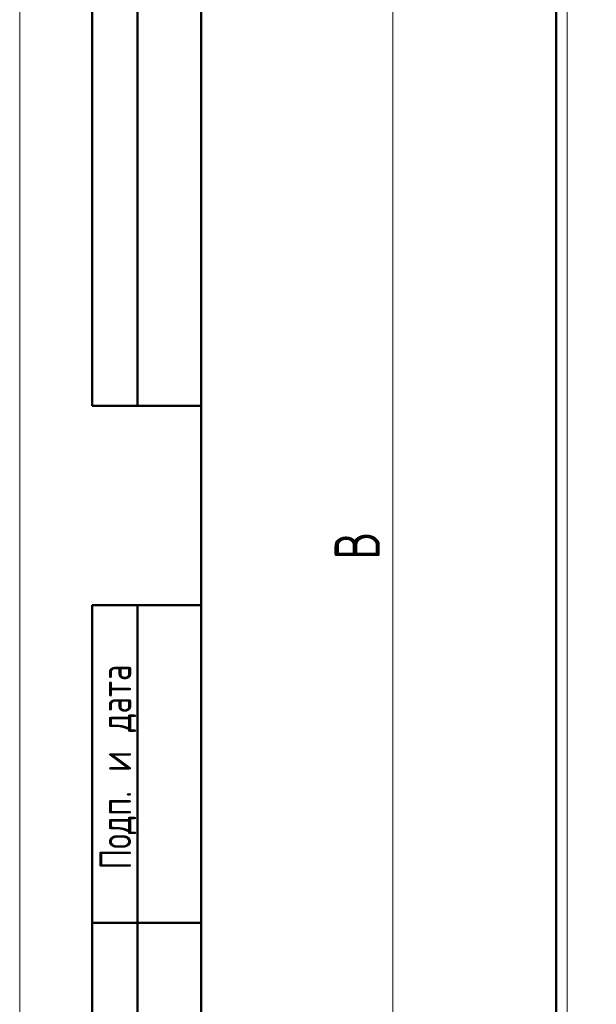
# Model space of a CAD drawing. Header units: millimetres. Extents: x 0 to 420, y 0 to 297.
# Tile 2 of 11: x 0 to 64, y 106 to 215. Entities that reach past the tile are written whole.
import ezdxf

# ---------------------------------------------------------------- set-up
doc = ezdxf.new("R2010")
doc.units = ezdxf.units.MM
doc.styles.add('SLDTEXTSTYLE0', font='TXT', dxfattribs={"width": 0.7, "bigfont": 'bigfont'})
doc.styles.add('SLDTEXTSTYLE1', font='TXT', dxfattribs={"width": 0.7})
doc.dimstyles.new('SLDDIMSTYLE0', dxfattribs={"dimtxt": 5, "dimasz": 5, "dimexe": 0, "dimexo": 0.0625, "dimgap": 1.25, "dimtad": 2, "dimdec": 1, "dimlfac": 2, "dimrnd": 1e-09, "dimzin": 12, "dimdsep": 46, "dimtxsty": 'SLDTEXTSTYLE1', "dimsah": 1, "dimcen": 0.09, "dimadec": 0, "dimazin": 3, "dimtfac": 1, "dimtdec": 3, "dimtofl": 0, "dimtmove": 0, "dimatfit": 3, "dimfxl": 0, "dimfrac": 2, "dimtolj": 1, "dimtzin": 12, "dimarcsym": 0})

# ---------------------------------------------------------------- blocks, each defined once
blk = doc.blocks.new('_D')
at = {"color": 7, "linetype": 'Continuous', "lineweight": 0}
for p, q in [((70.9, 234.3), (40.16, 234.3)), ((41.16, 234.3), (41.16, 78.94)), ((70.9, 78.94), (40.16, 78.94))]:
    blk.add_line(p, q, dxfattribs=at)
at = {"color": 7, "linetype": 'Continuous', "lineweight": 18}
for points in [[(41.16, 234.3), (40.39, 229.3), (41.93, 229.3)], [(41.16, 78.94), (41.93, 83.94), (40.39, 83.94)]]:
    blk.add_solid(points, dxfattribs=at)
at = {"color": 7, "linetype": 'Continuous', "lineweight": 18, "insert": (34.71, 155.02), "char_height": 5, "attachment_point": 1, "rotation": 90, "style": 'SLDTEXTSTYLE0'}
blk.add_mtext('В', dxfattribs=at)

msp = doc.modelspace()

# ---------------------------------------------------------------- linework, layer by layer
at = {"color": 7, "linetype": 'Continuous', "lineweight": 18}
msp.add_line((0, 297), (0, 0), dxfattribs=at)
at = {"color": 7, "linetype": 'Continuous', "lineweight": 50}
for p, q in [((8, 172), (8, 292)), ((8, 172), (8, 292)), ((13, 172), (13, 292)), ((13, 172), (13, 292)), ((20, 292), (20, 5)), ((20, 292), (20, 5)), ((59.16, 219.478), (59.16, 93.778)), ((8, 172), (20, 172)), ((8, 5), (8, 150)), ((8, 150), (20, 150)), ((13, 5), (13, 150)), ((20, 115), (8, 115))]:
    msp.add_line(p, q, dxfattribs=at)
at = {"color": 9, "linetype": 'Continuous', "lineweight": 18}
msp.add_line((60.36, 218.278), (60.36, 94.978), dxfattribs=at)

# ---------------------------------------------------------------- texts
at = {"color": 7, "linetype": 'Continuous', "lineweight": 0, "insert": (8.796, 132.176), "char_height": 3.5, "attachment_point": 2, "rotation": 90, "style": 'SLDTEXTSTYLE0'}
msp.add_mtext('Подп. и дата', dxfattribs=at)

# ---------------------------------------------------------------- dimensions: what is measured, and where the dimension line sits
at = {"color": 7, "linetype": 'Continuous', "lineweight": 18}
dim = msp.add_linear_dim(base=(41.16, 78.942), p1=(70.908, 234.301), p2=(70.908, 78.942), angle=90, text='В', dimstyle='SLDDIMSTYLE0', dxfattribs=at)
dim.commit()
dim.dimension.update_dxf_attribs({"geometry": '_D', "text_midpoint": (41.16, 156.621), "dimtype": 160})

doc.saveas('drawing.dxf')
